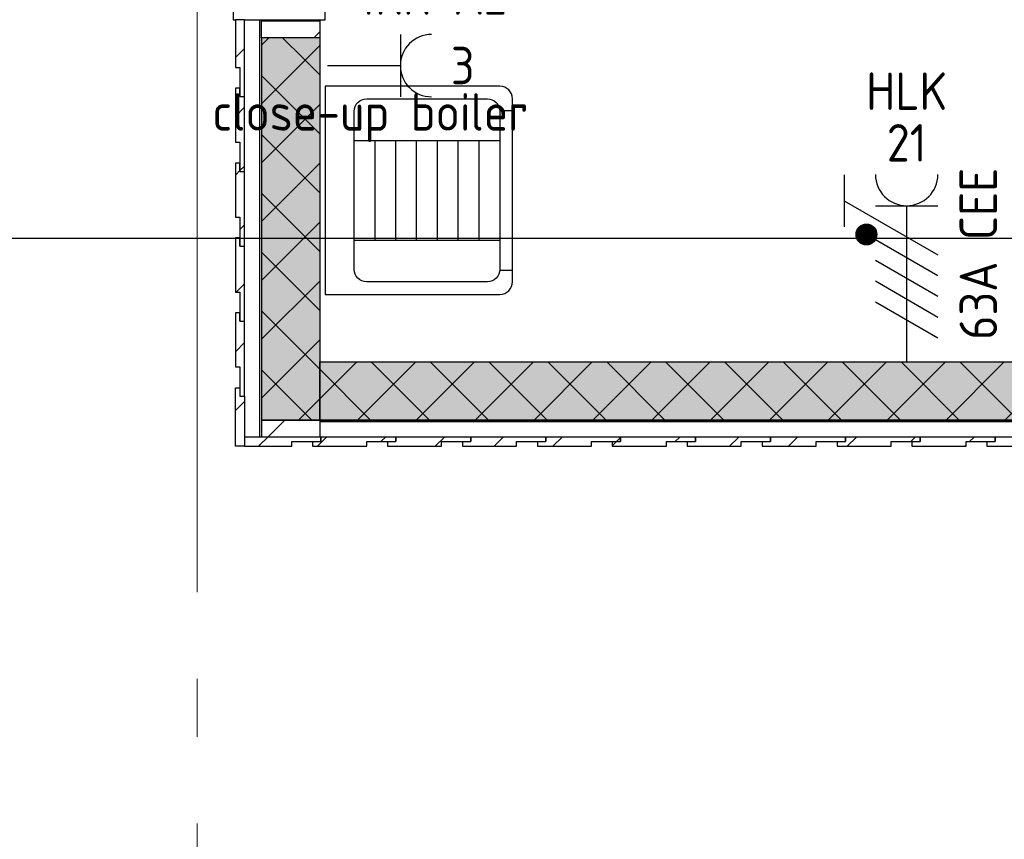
# Model space of a CAD drawing. Header units: millimetres. Extents: x -38031 to 123247, y -16330 to 129979.
# Tile 116 of 235: x 31433 to 33799, y 20880 to 22850. Entities that reach past the tile are written whole.
import ezdxf
from ezdxf.enums import TextEntityAlignment as Align

# ---------------------------------------------------------------- set-up
doc = ezdxf.new("R2010")
doc.units = ezdxf.units.MM
doc.header["$LTSCALE"] = 50
doc.linetypes.add('STYLE_11', pattern=[5, 3.888855, -0.416718, 0.277786, -0.416641])
for name, color, linetype in [('AL$1A---_ALGEMEEN', 8, 'Continuous'), ('AM$1A---_ARCERING', 8, 'Continuous'), ('BOUWKUNDIG', 8, 'Continuous'), ('EL6221--', 3, 'Continuous'), ('EL6222--', 3, 'Continuous'), ('versterkte strook', 7, 'Continuous')]:
    doc.layers.add(name, color=color, linetype=linetype)
doc.layers.add('stramien', color=1, linetype='STYLE_11', lineweight=15)
doc.styles.add('BURO-018', font='iso.shx', dxfattribs={"height": 90})
pattern_1 = [(135, (0, 0), (70.71068, 70.71068), []), (45, (299.34, -299.34), (70.71068, -70.71068), [])]
pattern_2 = [(45, (0, 0), (70.71068, -70.71068), [])]
pattern_3 = [(45, (0, 0), (106.066, -106.066), [])]

# ---------------------------------------------------------------- blocks, each defined once
blk = doc.blocks.new('111304')
at = {"color": 0, "linetype": 'Continuous'}
for p, q in [((-1.5, 4.5), (1.5, 4.5)), ((0, 1), (0, 4.5))]:
    blk.add_line(p, q, dxfattribs=at)
blk.add_arc((0, 6), 1.5, 180, 0, dxfattribs=at)
at = {"color": 0, "linetype": 'Continuous', "style": 'BURO-018'}
for tag, p in [('E_GKAST', (0, 11.5)), ('E_GROEP', (0, 8.5)), ('E_SGROEP', (4.5, 8.5))]:
    blk.add_attdef(tag, text='', height=1.8, dxfattribs=at).set_placement(p, align=Align.MIDDLE)
at = {"color": 0, "linetype": 'Continuous', "style": 'BURO-018', "flags": 1}
for tag, p in [('E_VERMCODE', (13, 8.5)), ('E_MATCODE', (0, 0))]:
    blk.add_attdef(tag, text='', height=1.8, dxfattribs=at).set_placement(p, align=Align.MIDDLE)
blk = doc.blocks.new('arnhem top')
at = {"color": 0}
blk.add_wipeout([(250, -420), (250, 0), (-250, 0), (-250, -420), (-250, -420.7), (-250, -421.5), (-249.9, -422.2), (-249.9, -422.9), (-249.8, -423.7), (-249.7, -424.4), (-249.6, -425.1), (-249.4, -425.9), (-249.3, -426.6), (-249.1, -427.3), (-248.9, -428), (-248.7, -428.7), (-248.5, -429.4), (-248.2, -430.1), (-248, -430.8), (-247.7, -431.5), (-247.4, -432.2), (-247.1, -432.8), (-246.8, -433.5), (-246.5, -434.1), (-246.1, -434.8), (-245.7, -435.4), (-245.3, -436), (-244.9, -436.7), (-244.5, -437.3), (-244.1, -437.9), (-243.7, -438.5), (-243.2, -439), (-242.7, -439.6), (-242.2, -440.1), (-241.7, -440.7), (-241.2, -441.2), (-240.7, -441.7), (-240.1, -442.2), (-239.6, -442.7), (-239, -443.2), (-238.5, -443.7), (-237.9, -444.1), (-237.3, -444.5), (-236.7, -444.9), (-236, -445.3), (-235.4, -445.7), (-234.8, -446.1), (-234.1, -446.5), (-233.5, -446.8), (-232.8, -447.1), (-232.2, -447.4), (-231.5, -447.7), (-230.8, -448), (-230.1, -448.2), (-229.4, -448.5), (-228.7, -448.7), (-228, -448.9), (-227.3, -449.1), (-226.6, -449.3), (-225.9, -449.4), (-225.1, -449.6), (-224.4, -449.7), (-223.7, -449.8), (-222.9, -449.9), (-222.2, -449.9), (-221.5, -450), (-220.7, -450), (-220, -450), (220, -450), (220.7, -450), (221.5, -450), (222.2, -449.9), (222.9, -449.9), (223.7, -449.8), (224.4, -449.7), (225.1, -449.6), (225.9, -449.4), (226.6, -449.3), (227.3, -449.1), (228, -448.9), (228.7, -448.7), (229.4, -448.5), (230.1, -448.2), (230.8, -448), (231.5, -447.7), (232.2, -447.4), (232.8, -447.1), (233.5, -446.8), (234.1, -446.5), (234.8, -446.1), (235.4, -445.7), (236, -445.3), (236.7, -444.9), (237.3, -444.5), (237.9, -444.1), (238.5, -443.7), (239, -443.2), (239.6, -442.7), (240.1, -442.2), (240.7, -441.7), (241.2, -441.2), (241.7, -440.7), (242.2, -440.1), (242.7, -439.6), (243.2, -439), (243.7, -438.5), (244.1, -437.9), (244.5, -437.3), (244.9, -436.7), (245.3, -436), (245.7, -435.4), (246.1, -434.8), (246.5, -434.1), (246.8, -433.5), (247.1, -432.8), (247.4, -432.2), (247.7, -431.5), (248, -430.8), (248.2, -430.1), (248.5, -429.4), (248.7, -428.7), (248.9, -428), (249.1, -427.3), (249.3, -426.6), (249.4, -425.9), (249.6, -425.1), (249.7, -424.4), (249.8, -423.7), (249.9, -422.9), (249.9, -422.2), (250, -421.5), (250, -420.7)], dxfattribs=at).dxf.layer = 'AL$1A---_ALGEMEEN'
at = {"layer": 'AL$1A---_ALGEMEEN', "color": 0, "flags": 128}
blk.add_lwpolyline([(250, -420), (250, 0), (-250, 0), (-250, -420, 0.414214), (-220, -450), (220, -450, 0.414214)], format="xyb", close=True, dxfattribs=at)
at = {"color": 0}
blk.add_wipeout([(190, -70), (190.7, -70), (191.5, -70), (192.2, -70.1), (192.9, -70.1), (193.7, -70.2), (194.4, -70.3), (195.1, -70.4), (195.9, -70.6), (196.6, -70.7), (197.3, -70.9), (198, -71.1), (198.7, -71.3), (199.4, -71.5), (200.1, -71.8), (200.8, -72), (201.5, -72.3), (202.2, -72.6), (202.8, -72.9), (203.5, -73.2), (204.1, -73.5), (204.8, -73.9), (205.4, -74.3), (206, -74.7), (206.7, -75.1), (207.3, -75.5), (207.9, -75.9), (208.5, -76.3), (209, -76.8), (209.6, -77.3), (210.1, -77.8), (210.7, -78.3), (211.2, -78.8), (211.7, -79.3), (212.2, -79.9), (212.7, -80.4), (213.2, -81), (213.7, -81.5), (214.1, -82.1), (214.5, -82.7), (214.9, -83.3), (215.3, -84), (215.7, -84.6), (216.1, -85.2), (216.5, -85.9), (216.8, -86.5), (217.1, -87.2), (217.4, -87.8), (217.7, -88.5), (218, -89.2), (218.2, -89.9), (218.5, -90.6), (218.7, -91.3), (218.9, -92), (219.1, -92.7), (219.3, -93.4), (219.4, -94.1), (219.6, -94.9), (219.7, -95.6), (219.8, -96.3), (219.9, -97.1), (219.9, -97.8), (220, -98.5), (220, -99.3), (220, -100), (220, -390), (220, -390.7), (220, -391.5), (219.9, -392.2), (219.9, -392.9), (219.8, -393.7), (219.7, -394.4), (219.6, -395.1), (219.4, -395.9), (219.3, -396.6), (219.1, -397.3), (218.9, -398), (218.7, -398.7), (218.5, -399.4), (218.2, -400.1), (218, -400.8), (217.7, -401.5), (217.4, -402.2), (217.1, -402.8), (216.8, -403.5), (216.5, -404.1), (216.1, -404.8), (215.7, -405.4), (215.3, -406), (214.9, -406.7), (214.5, -407.3), (214.1, -407.9), (213.7, -408.5), (213.2, -409), (212.7, -409.6), (212.2, -410.1), (211.7, -410.7), (211.2, -411.2), (210.7, -411.7), (210.1, -412.2), (209.6, -412.7), (209, -413.2), (208.5, -413.7), (207.9, -414.1), (207.3, -414.5), (206.7, -414.9), (206, -415.3), (205.4, -415.7), (204.8, -416.1), (204.1, -416.5), (203.5, -416.8), (202.8, -417.1), (202.2, -417.4), (201.5, -417.7), (200.8, -418), (200.1, -418.2), (199.4, -418.5), (198.7, -418.7), (198, -418.9), (197.3, -419.1), (196.6, -419.3), (195.9, -419.4), (195.1, -419.6), (194.4, -419.7), (193.7, -419.8), (192.9, -419.9), (192.2, -419.9), (191.5, -420), (190.7, -420), (190, -420), (-190, -420), (-190.7, -420), (-191.5, -420), (-192.2, -419.9), (-192.9, -419.9), (-193.7, -419.8), (-194.4, -419.7), (-195.1, -419.6), (-195.9, -419.4), (-196.6, -419.3), (-197.3, -419.1), (-198, -418.9), (-198.7, -418.7), (-199.4, -418.5), (-200.1, -418.2), (-200.8, -418), (-201.5, -417.7), (-202.2, -417.4), (-202.8, -417.1), (-203.5, -416.8), (-204.1, -416.5), (-204.8, -416.1), (-205.4, -415.7), (-206, -415.3), (-206.7, -414.9), (-207.3, -414.5), (-207.9, -414.1), (-208.5, -413.7), (-209, -413.2), (-209.6, -412.7), (-210.1, -412.2), (-210.7, -411.7), (-211.2, -411.2), (-211.7, -410.7), (-212.2, -410.1), (-212.7, -409.6), (-213.2, -409), (-213.7, -408.5), (-214.1, -407.9), (-214.5, -407.3), (-214.9, -406.7), (-215.3, -406), (-215.7, -405.4), (-216.1, -404.8), (-216.5, -404.1), (-216.8, -403.5), (-217.1, -402.8), (-217.4, -402.2), (-217.7, -401.5), (-218, -400.8), (-218.2, -400.1), (-218.5, -399.4), (-218.7, -398.7), (-218.9, -398), (-219.1, -397.3), (-219.3, -396.6), (-219.4, -395.9), (-219.6, -395.1), (-219.7, -394.4), (-219.8, -393.7), (-219.9, -392.9), (-219.9, -392.2), (-220, -391.5), (-220, -390.7), (-220, -390), (-220, -100), (-220, -99.3), (-220, -98.5), (-219.9, -97.8), (-219.9, -97.1), (-219.8, -96.3), (-219.7, -95.6), (-219.6, -94.9), (-219.4, -94.1), (-219.3, -93.4), (-219.1, -92.7), (-218.9, -92), (-218.7, -91.3), (-218.5, -90.6), (-218.2, -89.9), (-218, -89.2), (-217.7, -88.5), (-217.4, -87.8), (-217.1, -87.2), (-216.8, -86.5), (-216.5, -85.9), (-216.1, -85.2), (-215.7, -84.6), (-215.3, -84), (-214.9, -83.3), (-214.5, -82.7), (-214.1, -82.1), (-213.7, -81.5), (-213.2, -81), (-212.7, -80.4), (-212.2, -79.9), (-211.7, -79.3), (-211.2, -78.8), (-210.7, -78.3), (-210.1, -77.8), (-209.6, -77.3), (-209, -76.8), (-208.5, -76.3), (-207.9, -75.9), (-207.3, -75.5), (-206.7, -75.1), (-206, -74.7), (-205.4, -74.3), (-204.8, -73.9), (-204.1, -73.5), (-203.5, -73.2), (-202.8, -72.9), (-202.2, -72.6), (-201.5, -72.3), (-200.8, -72), (-200.1, -71.8), (-199.4, -71.5), (-198.7, -71.3), (-198, -71.1), (-197.3, -70.9), (-196.6, -70.7), (-195.9, -70.6), (-195.1, -70.4), (-194.4, -70.3), (-193.7, -70.2), (-192.9, -70.1), (-192.2, -70.1), (-191.5, -70), (-190.7, -70), (-190, -70)], dxfattribs=at).dxf.layer = 'AL$1A---_ALGEMEEN'
at = {"layer": 'AL$1A---_ALGEMEEN', "color": 0}
for p, q in [((-120, -70), (-120, -420)), ((120, -70), (120, -420)), ((-120, -120), (120, -120)), ((-120, -170), (120, -170)), ((-120, -220), (120, -220)), ((-120, -270), (120, -270)), ((-120, -320), (120, -320)), ((-120, -370), (120, -370)), ((-192, -420), (-192, -450)), ((192, -420), (192, -450))]:
    blk.add_line(p, q, dxfattribs=at)
at = {"layer": 'AL$1A---_ALGEMEEN', "color": 0, "flags": 128}
blk.add_lwpolyline([(-220, -100, -0.414214), (-190, -70), (190, -70, -0.414214), (220, -100), (220, -390, -0.414214), (190, -420), (-190, -420, -0.414214), (-220, -390)], format="xyb", close=True, dxfattribs=at)
blk = doc.blocks.new('Group-148')
at = {"color": 0}
for points in [[(-24206.5, -6687), (-20011, -6687), (-20011, -6691), (-24206.5, -6691)], [(-22474, -6739), (-22404, -6739), (-22404, -6728), (-22584, -6728), (-22584, -6739), (-22604, -6739), (-22604, -6750), (-22474, -6750)]]:
    blk.add_wipeout(points, dxfattribs=at).dxf.layer = 'AL$1A---_ALGEMEEN'
at = {"layer": 'AM$1A---_ARCERING', "linetype": 'Continuous', "lineweight": 0}
for points in [[(-24346.5, -5727.5), (-24206.5, -5727.5), (-24206.5, -6687), (-24346.5, -6687)], [(-24206.5, -6547), (-20049, -6547), (-20049, -6687), (-24206.5, -6687)]]:
    blk.add_hatch(color=256, dxfattribs=at).paths.add_polyline_path(points)
at = {"layer": 'AM$1A---_ARCERING', "linetype": 'Continuous', "lineweight": 5}
h = blk.add_hatch(dxfattribs=at)
h.set_pattern_fill('ISOLATIE', color=256, style=0, pattern_type=2)
h.set_pattern_definition(pattern_1)
h.paths.add_polyline_path([(-24346.5, -5727.5), (-24206.5, -5727.5), (-24206.5, -6687), (-24346.5, -6687)])
h = blk.add_hatch(dxfattribs=at)
h.set_pattern_fill('ISOLATIE', color=256, style=0, pattern_type=2)
h.set_pattern_definition(pattern_1)
h.paths.add_polyline_path([(-24206.5, -6547), (-20049, -6547), (-20049, -6687), (-24206.5, -6687)])
h = blk.add_hatch(dxfattribs=at)
h.set_pattern_fill('HATCH__HOUTRABBAT', color=256, style=0, pattern_type=2)
h.set_pattern_definition(pattern_2)
h.paths.add_polyline_path([(-22474, -6739), (-22404, -6739), (-22404, -6728), (-22584, -6728), (-22584, -6739), (-22604, -6739), (-22604, -6750), (-22474, -6750)])
at = {"layer": 'AL$1A---_ALGEMEEN', "color": 0}
for points in [[(-24346.5, -5727.5), (-24206.5, -5727.5), (-24206.5, -6687), (-24346.5, -6687)], [(-24206.5, -6547), (-20049, -6547), (-20049, -6687), (-24206.5, -6687)], [(-22474, -6739), (-22404, -6739), (-22404, -6728), (-22584, -6728), (-22584, -6739), (-22604, -6739), (-22604, -6750), (-22474, -6750)]]:
    blk.add_lwpolyline(points, close=True, dxfattribs=at)
blk.add_lwpolyline([(-24206.5, -6687), (-20011, -6687), (-20011, -6691), (-24206.5, -6691)], dxfattribs=at)
at = {"color": 0}
blk.add_wipeout([(-22654, -6739), (-22584, -6739), (-22584, -6728), (-22764, -6728), (-22764, -6739), (-22784, -6739), (-22784, -6750), (-22654, -6750)], dxfattribs=at).dxf.layer = 'AL$1A---_ALGEMEEN'
at = {"layer": 'AM$1A---_ARCERING', "linetype": 'Continuous', "lineweight": 5}
h = blk.add_hatch(dxfattribs=at)
h.set_pattern_fill('HATCH__HOUTRABBAT', color=256, style=0, pattern_type=2)
h.set_pattern_definition(pattern_2)
h.paths.add_polyline_path([(-22654, -6739), (-22584, -6739), (-22584, -6728), (-22764, -6728), (-22764, -6739), (-22784, -6739), (-22784, -6750), (-22654, -6750)])
at = {"layer": 'AL$1A---_ALGEMEEN', "color": 0}
blk.add_lwpolyline([(-22654, -6739), (-22584, -6739), (-22584, -6728), (-22764, -6728), (-22764, -6739), (-22784, -6739), (-22784, -6750), (-22654, -6750)], close=True, dxfattribs=at)
at = {"color": 0}
blk.add_wipeout([(-22834, -6739), (-22764, -6739), (-22764, -6728), (-22944, -6728), (-22944, -6739), (-22964, -6739), (-22964, -6750), (-22834, -6750)], dxfattribs=at).dxf.layer = 'AL$1A---_ALGEMEEN'
at = {"layer": 'AM$1A---_ARCERING', "linetype": 'Continuous', "lineweight": 5}
h = blk.add_hatch(dxfattribs=at)
h.set_pattern_fill('HATCH__HOUTRABBAT', color=256, style=0, pattern_type=2)
h.set_pattern_definition(pattern_2)
h.paths.add_polyline_path([(-22834, -6739), (-22764, -6739), (-22764, -6728), (-22944, -6728), (-22944, -6739), (-22964, -6739), (-22964, -6750), (-22834, -6750)])
at = {"layer": 'AL$1A---_ALGEMEEN', "color": 0}
blk.add_lwpolyline([(-22834, -6739), (-22764, -6739), (-22764, -6728), (-22944, -6728), (-22944, -6739), (-22964, -6739), (-22964, -6750), (-22834, -6750)], close=True, dxfattribs=at)
at = {"color": 0}
blk.add_wipeout([(-23014, -6739), (-22944, -6739), (-22944, -6728), (-23124, -6728), (-23124, -6739), (-23144, -6739), (-23144, -6750), (-23014, -6750)], dxfattribs=at).dxf.layer = 'AL$1A---_ALGEMEEN'
at = {"layer": 'AM$1A---_ARCERING', "linetype": 'Continuous', "lineweight": 5}
h = blk.add_hatch(dxfattribs=at)
h.set_pattern_fill('HATCH__HOUTRABBAT', color=256, style=0, pattern_type=2)
h.set_pattern_definition(pattern_2)
h.paths.add_polyline_path([(-23014, -6739), (-22944, -6739), (-22944, -6728), (-23124, -6728), (-23124, -6739), (-23144, -6739), (-23144, -6750), (-23014, -6750)])
at = {"layer": 'AL$1A---_ALGEMEEN', "color": 0}
blk.add_lwpolyline([(-23014, -6739), (-22944, -6739), (-22944, -6728), (-23124, -6728), (-23124, -6739), (-23144, -6739), (-23144, -6750), (-23014, -6750)], close=True, dxfattribs=at)
at = {"color": 0}
blk.add_wipeout([(-23194, -6739), (-23124, -6739), (-23124, -6728), (-23304, -6728), (-23304, -6739), (-23324, -6739), (-23324, -6750), (-23194, -6750)], dxfattribs=at).dxf.layer = 'AL$1A---_ALGEMEEN'
at = {"layer": 'AM$1A---_ARCERING', "linetype": 'Continuous', "lineweight": 5}
h = blk.add_hatch(dxfattribs=at)
h.set_pattern_fill('HATCH__HOUTRABBAT', color=256, style=0, pattern_type=2)
h.set_pattern_definition(pattern_2)
h.paths.add_polyline_path([(-23194, -6739), (-23124, -6739), (-23124, -6728), (-23304, -6728), (-23304, -6739), (-23324, -6739), (-23324, -6750), (-23194, -6750)])
at = {"layer": 'AL$1A---_ALGEMEEN', "color": 0}
blk.add_lwpolyline([(-23194, -6739), (-23124, -6739), (-23124, -6728), (-23304, -6728), (-23304, -6739), (-23324, -6739), (-23324, -6750), (-23194, -6750)], close=True, dxfattribs=at)
at = {"color": 0}
blk.add_wipeout([(-23374, -6739), (-23304, -6739), (-23304, -6728), (-23484, -6728), (-23484, -6739), (-23504, -6739), (-23504, -6750), (-23374, -6750)], dxfattribs=at).dxf.layer = 'AL$1A---_ALGEMEEN'
at = {"layer": 'AM$1A---_ARCERING', "linetype": 'Continuous', "lineweight": 5}
h = blk.add_hatch(dxfattribs=at)
h.set_pattern_fill('HATCH__HOUTRABBAT', color=256, style=0, pattern_type=2)
h.set_pattern_definition(pattern_2)
h.paths.add_polyline_path([(-23374, -6739), (-23304, -6739), (-23304, -6728), (-23484, -6728), (-23484, -6739), (-23504, -6739), (-23504, -6750), (-23374, -6750)])
at = {"layer": 'AL$1A---_ALGEMEEN', "color": 0}
blk.add_lwpolyline([(-23374, -6739), (-23304, -6739), (-23304, -6728), (-23484, -6728), (-23484, -6739), (-23504, -6739), (-23504, -6750), (-23374, -6750)], close=True, dxfattribs=at)
at = {"color": 0}
blk.add_wipeout([(-23554, -6739), (-23484, -6739), (-23484, -6728), (-23664, -6728), (-23664, -6739), (-23684, -6739), (-23684, -6750), (-23554, -6750)], dxfattribs=at).dxf.layer = 'AL$1A---_ALGEMEEN'
at = {"layer": 'AM$1A---_ARCERING', "linetype": 'Continuous', "lineweight": 5}
h = blk.add_hatch(dxfattribs=at)
h.set_pattern_fill('HATCH__HOUTRABBAT', color=256, style=0, pattern_type=2)
h.set_pattern_definition(pattern_2)
h.paths.add_polyline_path([(-23554, -6739), (-23484, -6739), (-23484, -6728), (-23664, -6728), (-23664, -6739), (-23684, -6739), (-23684, -6750), (-23554, -6750)])
at = {"layer": 'AL$1A---_ALGEMEEN', "color": 0}
blk.add_lwpolyline([(-23554, -6739), (-23484, -6739), (-23484, -6728), (-23664, -6728), (-23664, -6739), (-23684, -6739), (-23684, -6750), (-23554, -6750)], close=True, dxfattribs=at)
at = {"color": 0}
blk.add_wipeout([(-23734, -6739), (-23664, -6739), (-23664, -6728), (-23844, -6728), (-23844, -6739), (-23864, -6739), (-23864, -6750), (-23734, -6750)], dxfattribs=at).dxf.layer = 'AL$1A---_ALGEMEEN'
at = {"layer": 'AM$1A---_ARCERING', "linetype": 'Continuous', "lineweight": 5}
h = blk.add_hatch(dxfattribs=at)
h.set_pattern_fill('HATCH__HOUTRABBAT', color=256, style=0, pattern_type=2)
h.set_pattern_definition(pattern_2)
h.paths.add_polyline_path([(-23734, -6739), (-23664, -6739), (-23664, -6728), (-23844, -6728), (-23844, -6739), (-23864, -6739), (-23864, -6750), (-23734, -6750)])
at = {"layer": 'AL$1A---_ALGEMEEN', "color": 0}
blk.add_lwpolyline([(-23734, -6739), (-23664, -6739), (-23664, -6728), (-23844, -6728), (-23844, -6739), (-23864, -6739), (-23864, -6750), (-23734, -6750)], close=True, dxfattribs=at)
at = {"color": 0}
blk.add_wipeout([(-23914, -6739), (-23844, -6739), (-23844, -6728), (-24024, -6728), (-24024, -6739), (-24044, -6739), (-24044, -6750), (-23914, -6750)], dxfattribs=at).dxf.layer = 'AL$1A---_ALGEMEEN'
at = {"layer": 'AM$1A---_ARCERING', "linetype": 'Continuous', "lineweight": 5}
h = blk.add_hatch(dxfattribs=at)
h.set_pattern_fill('HATCH__HOUTRABBAT', color=256, style=0, pattern_type=2)
h.set_pattern_definition(pattern_2)
h.paths.add_polyline_path([(-23914, -6739), (-23844, -6739), (-23844, -6728), (-24024, -6728), (-24024, -6739), (-24044, -6739), (-24044, -6750), (-23914, -6750)])
at = {"layer": 'AL$1A---_ALGEMEEN', "color": 0}
blk.add_lwpolyline([(-23914, -6739), (-23844, -6739), (-23844, -6728), (-24024, -6728), (-24024, -6739), (-24044, -6739), (-24044, -6750), (-23914, -6750)], close=True, dxfattribs=at)
at = {"color": 0}
blk.add_wipeout([(-24094, -6739), (-24024, -6739), (-24024, -6728), (-24204, -6728), (-24204, -6739), (-24224, -6739), (-24224, -6750), (-24094, -6750)], dxfattribs=at).dxf.layer = 'AL$1A---_ALGEMEEN'
at = {"layer": 'AM$1A---_ARCERING', "linetype": 'Continuous', "lineweight": 5}
h = blk.add_hatch(dxfattribs=at)
h.set_pattern_fill('HATCH__HOUTRABBAT', color=256, style=0, pattern_type=2)
h.set_pattern_definition(pattern_2)
h.paths.add_polyline_path([(-24094, -6739), (-24024, -6739), (-24024, -6728), (-24204, -6728), (-24204, -6739), (-24224, -6739), (-24224, -6750), (-24094, -6750)])
at = {"layer": 'AL$1A---_ALGEMEEN', "color": 0}
blk.add_lwpolyline([(-24094, -6739), (-24024, -6739), (-24024, -6728), (-24204, -6728), (-24204, -6739), (-24224, -6739), (-24224, -6750), (-24094, -6750)], close=True, dxfattribs=at)
at = {"color": 0}
blk.add_wipeout([(-24274, -6739), (-24204, -6739), (-24204, -6728), (-24387.5, -6728), (-24387.5, -6739), (-24387.5, -6739), (-24387.5, -6750), (-24274, -6750)], dxfattribs=at).dxf.layer = 'AL$1A---_ALGEMEEN'
at = {"layer": 'AM$1A---_ARCERING', "linetype": 'Continuous', "lineweight": 5}
h = blk.add_hatch(dxfattribs=at)
h.set_pattern_fill('HATCH__HOUTRABBAT', color=256, style=0, pattern_type=2)
h.set_pattern_definition(pattern_2)
h.paths.add_polyline_path([(-24274, -6739), (-24204, -6739), (-24204, -6728), (-24387.5, -6728), (-24387.5, -6739), (-24387.5, -6750), (-24274, -6750)])
at = {"layer": 'AL$1A---_ALGEMEEN', "color": 0}
blk.add_lwpolyline([(-24274, -6739), (-24204, -6739), (-24204, -6728), (-24387.5, -6728), (-24387.5, -6739), (-24387.5, -6739), (-24387.5, -6750), (-24274, -6750)], close=True, dxfattribs=at)
at = {"color": 0}
for points in [[(-24387.5, -6629.4), (-24387.5, -6750), (-24409.5, -6750), (-24409.5, -6609.4), (-24398.5, -6609.4), (-24398.5, -6629.4)], [(-24346.5, -6687), (-24206.5, -6687), (-24206.5, -6728), (-24346.5, -6728)]]:
    blk.add_wipeout(points, dxfattribs=at).dxf.layer = 'AL$1A---_ALGEMEEN'
at = {"layer": 'AM$1A---_ARCERING', "linetype": 'Continuous', "lineweight": 5}
h = blk.add_hatch(dxfattribs=at)
h.set_pattern_fill('HATCH__HOUTRABBAT', color=256, style=0, pattern_type=2)
h.set_pattern_definition(pattern_2)
h.paths.add_polyline_path([(-24387.5, -6629.4), (-24387.5, -6750), (-24409.5, -6750), (-24409.5, -6609.4), (-24398.5, -6609.4), (-24398.5, -6629.4)])
h = blk.add_hatch(dxfattribs=at)
h.set_pattern_fill('1_5_HOUT', color=256, style=0, pattern_type=2)
h.set_pattern_definition(pattern_3)
h.paths.add_polyline_path([(-24346.5, -6687), (-24206.5, -6687), (-24206.5, -6728), (-24346.5, -6728)])
at = {"layer": 'AL$1A---_ALGEMEEN', "color": 0}
for points in [[(-24387.5, -6629.4), (-24387.5, -6750), (-24409.5, -6750), (-24409.5, -6609.4), (-24398.5, -6609.4), (-24398.5, -6629.4)], [(-24346.5, -6687), (-24206.5, -6687), (-24206.5, -6728), (-24346.5, -6728)]]:
    blk.add_lwpolyline(points, close=True, dxfattribs=at)
at = {"color": 0}
for points in [[(-24350.5, -5725), (-24346.5, -5725), (-24346.5, -6728), (-24350.5, -6728)], [(-24398.5, -6559.4), (-24398.5, -6629.4), (-24387.5, -6629.4), (-24387.5, -6449.4), (-24398.5, -6449.4), (-24398.5, -6429.4), (-24409.5, -6429.4), (-24409.5, -6559.4)]]:
    blk.add_wipeout(points, dxfattribs=at).dxf.layer = 'AL$1A---_ALGEMEEN'
at = {"layer": 'AM$1A---_ARCERING', "linetype": 'Continuous', "lineweight": 5}
h = blk.add_hatch(dxfattribs=at)
h.set_pattern_fill('HATCH__HOUTRABBAT', color=256, style=0, pattern_type=2)
h.set_pattern_definition(pattern_2)
h.paths.add_polyline_path([(-24398.5, -6559.4), (-24398.5, -6629.4), (-24387.5, -6629.4), (-24387.5, -6449.4), (-24398.5, -6449.4), (-24398.5, -6429.4), (-24409.5, -6429.4), (-24409.5, -6559.4)])
at = {"layer": 'AL$1A---_ALGEMEEN', "color": 0}
for points in [[(-24350.5, -5725), (-24346.5, -5725), (-24346.5, -6728), (-24350.5, -6728)], [(-24398.5, -6559.4), (-24398.5, -6629.4), (-24387.5, -6629.4), (-24387.5, -6449.4), (-24398.5, -6449.4), (-24398.5, -6429.4), (-24409.5, -6429.4), (-24409.5, -6559.4)]]:
    blk.add_lwpolyline(points, close=True, dxfattribs=at)
at = {"color": 0}
for points in [[(-24346.5, -5727.5), (-24206.5, -5727.5), (-24206.5, -5768.5), (-24346.5, -5768.5)], [(-24398.5, -6379.5), (-24398.5, -6449.5), (-24387.5, -6449.5), (-24387.5, -6269.5), (-24398.5, -6269.5), (-24398.5, -6249.5), (-24409.5, -6249.5), (-24409.5, -6379.5)]]:
    blk.add_wipeout(points, dxfattribs=at).dxf.layer = 'AL$1A---_ALGEMEEN'
at = {"layer": 'AM$1A---_ARCERING', "linetype": 'Continuous', "lineweight": 5}
h = blk.add_hatch(dxfattribs=at)
h.set_pattern_fill('1_5_HOUT', color=256, style=0, pattern_type=2)
h.set_pattern_definition(pattern_3)
h.paths.add_polyline_path([(-24346.5, -5727.5), (-24206.5, -5727.5), (-24206.5, -5768.5), (-24346.5, -5768.5)])
h = blk.add_hatch(dxfattribs=at)
h.set_pattern_fill('HATCH__HOUTRABBAT', color=256, style=0, pattern_type=2)
h.set_pattern_definition(pattern_2)
h.paths.add_polyline_path([(-24398.5, -6379.5), (-24398.5, -6449.5), (-24387.5, -6449.5), (-24387.5, -6269.5), (-24398.5, -6269.5), (-24398.5, -6249.5), (-24409.5, -6249.5), (-24409.5, -6379.5)])
at = {"layer": 'AL$1A---_ALGEMEEN', "color": 0}
for points in [[(-24346.5, -5727.5), (-24206.5, -5727.5), (-24206.5, -5768.5), (-24346.5, -5768.5)], [(-24398.5, -6379.5), (-24398.5, -6449.5), (-24387.5, -6449.5), (-24387.5, -6269.5), (-24398.5, -6269.5), (-24398.5, -6249.5), (-24409.5, -6249.5), (-24409.5, -6379.5)]]:
    blk.add_lwpolyline(points, close=True, dxfattribs=at)
at = {"color": 0}
blk.add_wipeout([(-24398.5, -6199.5), (-24398.5, -6269.5), (-24387.5, -6269.5), (-24387.5, -6089.5), (-24398.5, -6089.5), (-24398.5, -6069.5), (-24409.5, -6069.5), (-24409.5, -6199.5)], dxfattribs=at).dxf.layer = 'AL$1A---_ALGEMEEN'
at = {"layer": 'AM$1A---_ARCERING', "linetype": 'Continuous', "lineweight": 5}
h = blk.add_hatch(dxfattribs=at)
h.set_pattern_fill('HATCH__HOUTRABBAT', color=256, style=0, pattern_type=2)
h.set_pattern_definition(pattern_2)
h.paths.add_polyline_path([(-24398.5, -6199.5), (-24398.5, -6269.5), (-24387.5, -6269.5), (-24387.5, -6089.5), (-24398.5, -6089.5), (-24398.5, -6069.5), (-24409.5, -6069.5), (-24409.5, -6199.5)])
at = {"layer": 'AL$1A---_ALGEMEEN', "color": 0}
blk.add_lwpolyline([(-24398.5, -6199.5), (-24398.5, -6269.5), (-24387.5, -6269.5), (-24387.5, -6089.5), (-24398.5, -6089.5), (-24398.5, -6069.5), (-24409.5, -6069.5), (-24409.5, -6199.5)], close=True, dxfattribs=at)
at = {"color": 0}
blk.add_wipeout([(-24398.5, -6019.5), (-24398.5, -6089.5), (-24387.5, -6089.5), (-24387.5, -5909.5), (-24398.5, -5909.5), (-24398.5, -5889.5), (-24409.5, -5889.5), (-24409.5, -6019.5)], dxfattribs=at).dxf.layer = 'AL$1A---_ALGEMEEN'
at = {"layer": 'AM$1A---_ARCERING', "linetype": 'Continuous', "lineweight": 5}
h = blk.add_hatch(dxfattribs=at)
h.set_pattern_fill('HATCH__HOUTRABBAT', color=256, style=0, pattern_type=2)
h.set_pattern_definition(pattern_2)
h.paths.add_polyline_path([(-24398.5, -6019.5), (-24398.5, -6089.5), (-24387.5, -6089.5), (-24387.5, -5909.5), (-24398.5, -5909.5), (-24398.5, -5889.5), (-24409.5, -5889.5), (-24409.5, -6019.5)])
at = {"layer": 'AL$1A---_ALGEMEEN', "color": 0}
blk.add_lwpolyline([(-24398.5, -6019.5), (-24398.5, -6089.5), (-24387.5, -6089.5), (-24387.5, -5909.5), (-24398.5, -5909.5), (-24398.5, -5889.5), (-24409.5, -5889.5), (-24409.5, -6019.5)], close=True, dxfattribs=at)
at = {"color": 0}
blk.add_wipeout([(-24409.5, -5839.5), (-24398.5, -5839.5), (-24398.5, -5909.5), (-24387.5, -5909.5), (-24387.5, -5725), (-24398.5, -5725), (-24409.5, -5725)], dxfattribs=at).dxf.layer = 'AL$1A---_ALGEMEEN'
at = {"layer": 'AM$1A---_ARCERING', "linetype": 'Continuous', "lineweight": 5}
h = blk.add_hatch(dxfattribs=at)
h.set_pattern_fill('HATCH__HOUTRABBAT', color=256, style=0, pattern_type=2)
h.set_pattern_definition(pattern_2)
h.paths.add_polyline_path([(-24409.5, -5839.5), (-24398.5, -5839.5), (-24398.5, -5909.5), (-24387.5, -5909.5), (-24387.5, -5725), (-24398.5, -5725), (-24409.5, -5725)])
at = {"layer": 'AL$1A---_ALGEMEEN', "color": 0}
blk.add_lwpolyline([(-24409.5, -5839.5), (-24398.5, -5839.5), (-24398.5, -5909.5), (-24387.5, -5909.5), (-24387.5, -5725), (-24398.5, -5725), (-24409.5, -5725)], close=True, dxfattribs=at)
blk = doc.blocks.new('200254 W 210 11-06-2007')
at = {"layer": 'AL$1A---_ALGEMEEN'}
blk.add_lwpolyline([(-4253, -1687.6), (-4253, -2137.6), (-4032, -2137.6), (-4032, -1687.6)], close=True, dxfattribs=at)
at = {"layer": 'stramien', "ltscale": 10}
blk.add_line((-4339, -41013.6), (-4339, 36216.4), dxfattribs=at)
at = {"layer": 'AL$1A---_ALGEMEEN', "rotation": 90}
blk.add_blockref('arnhem top', (-4032, -2547.6), dxfattribs=at)
at = {"layer": 'AL$1A---_ALGEMEEN'}
blk.add_blockref('Group-148', (20162, 3587.4), dxfattribs=at)
blk = doc.blocks.new('111304D')
at = {"color": 0, "linetype": 'Continuous'}
for p, q in [((-3, 9.982), (-3, 7.482)), ((-3, 8.732), (1.5, 6.134)), ((-1.5, 8.5), (1.5, 8.5)), ((0, 1), (0, 8.5)), ((1.5, 5.134), (-1.5, 6.866)), ((1.5, 4.134), (-1.5, 5.866)), ((1.5, 3.134), (-1.5, 4.866)), ((1.5, 2.134), (-1.5, 3.866))]:
    blk.add_line(p, q, dxfattribs=at)
at = {"color": 0, "linetype": 'Continuous', "const_width": 0.5}
blk.add_lwpolyline([(-1.683, 7.116, 1), (-2.183, 7.116, 1)], format="xyb", close=True, dxfattribs=at)
at = {"color": 0, "linetype": 'Continuous'}
blk.add_circle((-1.933, 7.116), 0.5, dxfattribs=at)
blk.add_arc((0, 10), 1.5, 180, 0, dxfattribs=at)
at = {"color": 0, "linetype": 'Continuous', "style": 'BURO-018'}
for tag, p in [('E_GKAST', (0, 15.5)), ('E_GROEP', (0, 12.5)), ('E_SGROEP', (4.5, 12.5))]:
    blk.add_attdef(tag, text='', height=1.8, dxfattribs=at).set_placement(p, align=Align.MIDDLE)
at = {"color": 0, "linetype": 'Continuous', "style": 'BURO-018', "flags": 1}
for tag, p in [('E_VERMCODE', (13, 12.5)), ('E_MATCODE', (0, 0))]:
    blk.add_attdef(tag, text='', height=1.8, dxfattribs=at).set_placement(p, align=Align.MIDDLE)

msp = doc.modelspace()

# ---------------------------------------------------------------- block references
at = {"layer": 'BOUWKUNDIG'}
msp.add_blockref('200254 W 210 11-06-2007', (36199, 24987.6), dxfattribs=at)

# ---------------------------------------------------------------- next in the draw order: linework, layer by layer
at = {"layer": 'versterkte strook'}
msp.add_line((9253.9, 22325), (79178.7, 22325), dxfattribs=at)

# ---------------------------------------------------------------- next in the draw order: block references
at = {"layer": 'EL6221--'}
ref = msp.add_blockref('111304D', (33564.4, 21978), dxfattribs=dict(at, xscale=50, yscale=50, zscale=50))
ref.add_attrib('E_GROEP', '21', dxfattribs={"layer": '0', "color": 1, "linetype": 'Continuous', "height": 90, "style": 'BURO-018'}).set_placement((33564.4, 22554.1), align=Align.MIDDLE)
ref.add_attrib('E_GKAST', 'HLK', dxfattribs={"layer": '0', "color": 1, "linetype": 'Continuous', "height": 90, "style": 'BURO-018'}).set_placement((33564.4, 22678.4), align=Align.MIDDLE)
ref.add_attrib('E_SGROEP', '63A CEE', dxfattribs={"layer": '0', "color": 1, "linetype": 'Continuous', "height": 90, "rotation": 90, "style": 'BURO-018'}).set_placement((33736.5, 22287.4), align=Align.MIDDLE)
at = {"layer": 'EL6222--'}
ref = msp.add_blockref('111304', (32122.8, 22739.7), dxfattribs=dict(at, xscale=50, yscale=50, zscale=50, rotation=270))
ref.add_attrib('E_GROEP', '3', dxfattribs={"layer": '0', "color": 1, "linetype": 'Continuous', "height": 90, "style": 'BURO-018'}).set_placement((32469.3, 22739.7), align=Align.MIDDLE_LEFT)
ref.add_attrib('E_GKAST', '-1KK-A2', dxfattribs={"layer": '0', "color": 1, "linetype": 'Continuous', "height": 90, "style": 'BURO-018'}).set_placement((32397.9, 22907), align=Align.MIDDLE)
ref.add_attrib('E_VERMCODE', 'close-up boiler', dxfattribs={"layer": '0', "color": 1, "linetype": 'Continuous', "height": 90, "style": 'BURO-018'}).set_placement((32275.6, 22614.8), align=Align.MIDDLE)

doc.saveas('drawing.dxf')
